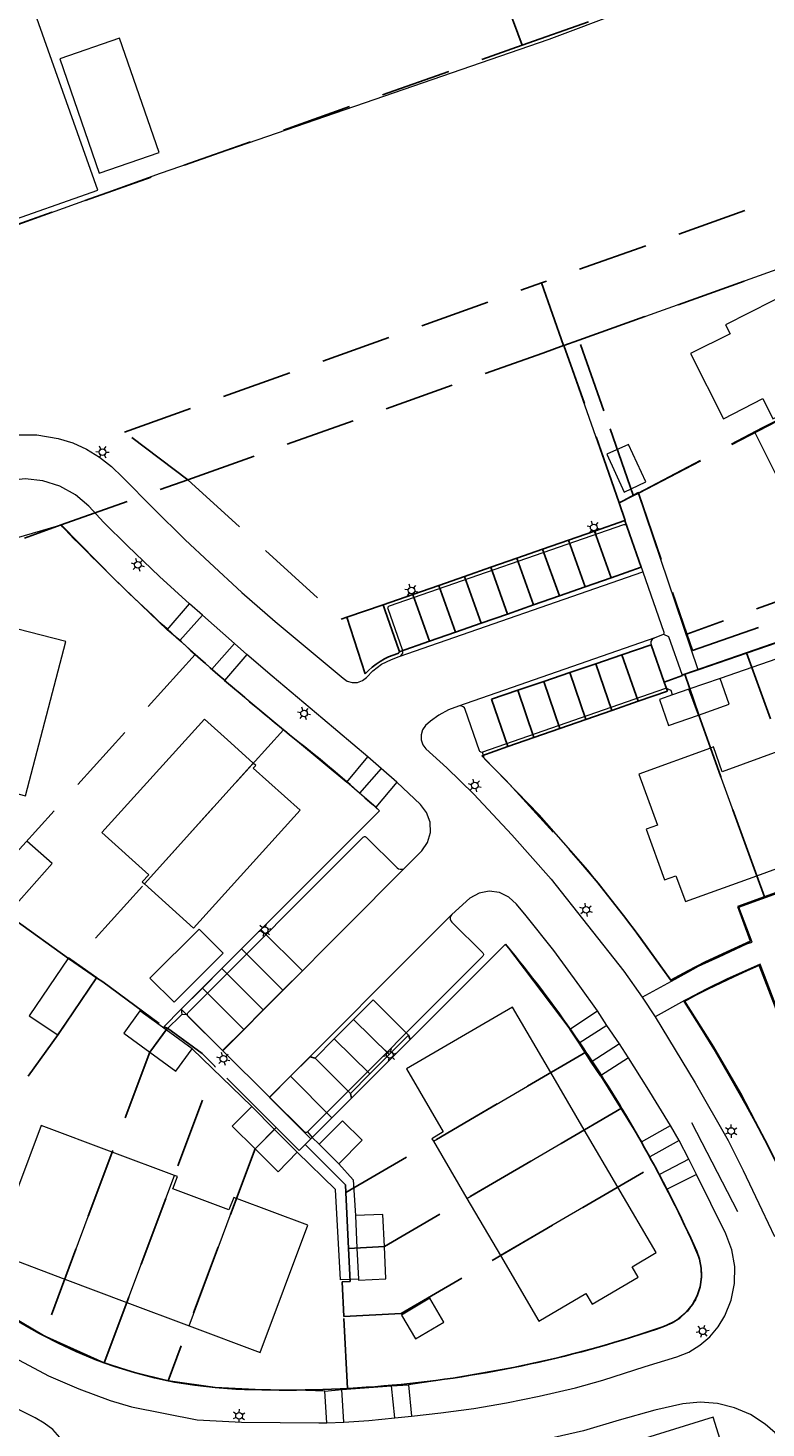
# Model space of a CAD drawing. Header units: metres. Extents: x 89872 to 94585, y 463299 to 469000.
# Tile 168 of 230: x 90851 to 90918, y 466082 to 466209. Entities that reach past the tile are written whole.
import ezdxf
from ezdxf.enums import TextEntityAlignment as Align

# ---------------------------------------------------------------- set-up
doc = ezdxf.new("R2010")
doc.units = ezdxf.units.M
doc.linetypes.add('HIDDEN', pattern=[9.525, 6.35, -3.175])
doc.layers.get('0').update_dxf_attribs({"linetype": 'CONTINUOUS'})
for name, color, linetype, lineweight in [('B-WE-GR-BEPLANTING_CULTUUR-G', 251, 'CONTINUOUS', 13), ('B-WE-IE-TERREINAFSCHEIDING-G', 251, 'CONTINUOUS', 13), ('B-WE-KL-ET_LS_OV_LICHTMAST-S', 251, 'CONTINUOUS', 13), ('B-WE-OG-TOPOGRAFIE_BEBOUWING-GV', 251, 'CONTINUOUS', 13), ('B-WE-OG-TOPOGRAFIE_BEBOUWING_LUIFEL-GV', 251, 'CONTINUOUS', 13), ('B-WE-OG-TOPOGRAFIE_HUISNUMMER-T25', 251, 'CONTINUOUS', 13), ('B-WE-OG-TOPOGRAFIE_STRAATNAAM-T18', 251, 'CONTINUOUS', 13), ('B-WE-VH-VERHARDING-GV', 251, 'CONTINUOUS', 13), ('Percelen', 10, 'HIDDEN', 25)]:
    doc.layers.add(name, color=color, linetype=linetype, lineweight=lineweight)
doc.styles.get("Standard").update_dxf_attribs({"font": 'isocp.shx'})

# ---------------------------------------------------------------- blocks, each defined once
blk = doc.blocks.new('Q_LICHTMAST')
for points in [[(-0.26, 0.15), (-0.52, 0.3)], [(0, 0.3), (0, 0.6)], [(0.26, 0.15), (0.52, 0.3)], [(-0.26, -0.15), (-0.52, -0.3)], [(0, -0.3), (0, -0.6)], [(0.26, -0.15), (0.52, -0.3)]]:
    blk.add_lwpolyline(points)
blk.add_circle((0, 0), 0.3)

msp = doc.modelspace()

# ---------------------------------------------------------------- linework, layer by layer
at = {"layer": 'B-WE-GR-BEPLANTING_CULTUUR-G'}
msp.add_lwpolyline([(90904.08, 466070.19), (90915.95, 466073.88), (90912.98, 466083.43), (90901.11, 466079.74), (90904.08, 466070.19)], dxfattribs=at)
at = {"layer": 'B-WE-IE-TERREINAFSCHEIDING-G'}
for p, q in [((90868.73, 466150.12), (90879.82, 466140.91)), ((90902.77, 466114.34), (90906.48, 466108.36))]:
    msp.add_line(p, q, dxfattribs=at)
for points in [[(90685.28, 466132.72), (90686.26, 466132.92), (90737.88, 466151.23), (90794.76, 466171.46), (90862.95, 466196.06), (90898.14, 466208.18), (90911.46, 466213.23)], [(90911.61, 466151.1), (90906.18, 466167.14), (90904.47, 466166.2), (90899.47, 466180.46), (90935.64, 466193.4)], [(90849.7, 466162.99), (90853.96, 466164.2), (90858.86, 466159.24), (90863.54, 466154.72)], [(90909.21, 466122.91), (90905.44, 466128.11), (90901.62, 466132.94), (90897.23, 466137.96), (90892.24, 466143.1), (90892.08, 466143.62)], [(90882.43, 466138.65), (90882.76, 466138.31), (90864.82, 466120.37), (90864.88, 466119.88)], [(90876.69, 466108.76), (90894.18, 466126.25), (90900, 466118.54)], [(90921.39, 466100.72), (90919.05, 466105.88), (90915.47, 466112.76), (90913.03, 466116.94), (90910.38, 466121.15)], [(90908.8, 466104.07), (90910.67, 466100.22), (90911.75, 466097.72), (90911.93, 466096.48), (90911.8, 466095.23), (90911.36, 466094.06), (90910.64, 466093.03), (90909.69, 466092.21), (90908.57, 466091.65), (90905.59, 466090.67), (90902.57, 466089.77), (90898.75, 466088.77), (90894.89, 466087.92), (90889.43, 466086.97), (90885.41, 466086.36)], [(90877.82, 466085.79), (90875.26, 466085.88), (90872.12, 466085.9), (90867.91, 466086.1), (90863.65, 466086.73), (90860.59, 466087.46), (90857.85, 466088.35), (90852.37, 466090.82), (90843.94, 466095.8)]]:
    msp.add_lwpolyline(points, dxfattribs=at)
at = {"layer": 'B-WE-OG-TOPOGRAFIE_BEBOUWING-GV'}
for p, q in [((90853.84, 466206.41), (90857.41, 466196.05)), ((90820.06, 466181.33), (90857.27, 466194.52)), ((90914.09, 466182.33), (90914.5, 466181.51)), ((90913.6, 466150.31), (90910.78, 466149.33)), ((90910.78, 466149.33), (90909.28, 466148.82)), ((90911.63, 466146.99), (90910.78, 466149.33)), ((90916.92, 466132.44), (90912.72, 466144)), ((90861.5, 466131.71), (90871.35, 466142.63)), ((90916.92, 466132.44), (90922.56, 466134.49)), ((90864.19, 466120.99), (90868.63, 466125.44)), ((90853.65, 466118.03), (90857.19, 466123.2)), ((90898.28, 466114.62), (90894.81, 466120.55)), ((90861.99, 466116.48), (90863.46, 466118.49)), ((90865.82, 466116.78), (90863.46, 466118.49)), ((90887.66, 466108.41), (90898.28, 466114.62)), ((90901.31, 466109.44), (90898.28, 466114.62)), ((90873.28, 466109.48), (90871.21, 466111.55)), ((90871.51, 466107.71), (90873.28, 466109.48)), ((90875.33, 466107.42), (90873.28, 466109.48)), ((90890.69, 466103.23), (90901.31, 466109.44)), ((90904.33, 466104.26), (90901.31, 466109.44)), ((90877.31, 466108.14), (90879.09, 466106.36)), ((90879.09, 466106.36), (90881.2, 466108.5)), ((90887.66, 466108.41), (90890.69, 466103.23)), ((90854.28, 466095.92), (90858.59, 466107.42)), ((90864.21, 466105.3), (90858.59, 466107.42)), ((90859.91, 466093.81), (90864.21, 466105.3)), ((90904.33, 466104.26), (90893.72, 466098.05)), ((90865.55, 466091.7), (90869.84, 466103.23)), ((90890.69, 466103.23), (90893.72, 466098.05)), ((90880.59, 466101.67), (90880.73, 466098.74)), ((90883.22, 466098.87), (90880.73, 466098.74)), ((90880.73, 466098.74), (90880.86, 466095.93)), ((90854.28, 466095.92), (90859.91, 466093.81)), ((90859.91, 466093.81), (90865.55, 466091.7)), ((90884.75, 466092.66), (90886.02, 466090.53))]:
    msp.add_line(p, q, dxfattribs=at)
for points in [[(90857.27, 466194.52), (90850.6, 466213.34), (90813.52, 466200.2), (90820.06, 466181.33)], [(90857.41, 466196.05), (90862.82, 466197.91), (90859.24, 466208.28), (90853.84, 466206.41)], [(90914.5, 466181.51), (90910.93, 466179.71), (90913.91, 466173.8), (90917.46, 466175.64), (90918.38, 466173.82), (90928.21, 466178.78), (90927.36, 466180.45), (90928.26, 466180.9), (90924.81, 466187.74), (90914.09, 466182.33)], [(90905.3, 466171.49), (90903.35, 466170.6), (90904.92, 466167.17), (90906.87, 466168.1), (90905.3, 466171.49)], [(90844.96, 466141.2), (90850.74, 466139.69), (90854.37, 466153.64), (90848.85, 466155.08), (90848.93, 466155.39), (90848.67, 466155.45)], [(90911.63, 466146.99), (90914.42, 466147.97), (90913.6, 466150.31)], [(90909.28, 466148.82), (90908.11, 466148.41), (90908.92, 466146.05), (90911.63, 466146.99)], [(90871.35, 466142.63), (90869.31, 466144.47), (90866.92, 466146.63), (90857.65, 466136.36), (90861.9, 466132.52), (90861.3, 466131.89), (90861.5, 466131.71)], [(90912.72, 466144), (90906.25, 466141.65), (90907.93, 466137.03), (90906.92, 466136.66), (90908.57, 466132.08), (90909.59, 466132.45), (90910.46, 466130.1), (90916.92, 466132.44)], [(90919.17, 466143.82), (90913.79, 466141.85), (90912.99, 466144.1), (90912.72, 466144)], [(90861.5, 466131.71), (90865.93, 466127.7), (90875.58, 466138.39), (90871.34, 466142.19), (90871.57, 466142.43), (90871.35, 466142.63)], [(90846.69, 466130.88), (90848.99, 466128.84), (90853.15, 466133.54), (90850.85, 466135.58)], [(90868.63, 466125.44), (90866.44, 466127.62), (90861.99, 466123.18), (90864.19, 466120.99)], [(90857.19, 466123.2), (90854.63, 466125), (90851.07, 466119.77), (90853.65, 466118.03)], [(90894.81, 466120.55), (90885.23, 466114.96), (90888.54, 466109.25), (90887.52, 466108.64), (90887.66, 466108.41)], [(90863.46, 466118.49), (90861.09, 466120.21), (90859.63, 466118.2), (90861.99, 466116.48)], [(90861.99, 466116.48), (90864.35, 466114.76), (90865.82, 466116.78)], [(90871.21, 466111.55), (90869.44, 466109.77), (90871.51, 466107.71)], [(90881.2, 466108.5), (90879.43, 466110.26), (90877.31, 466108.14)], [(90858.59, 466107.42), (90852.16, 466109.84), (90847.83, 466098.35), (90854.28, 466095.92)], [(90871.51, 466107.71), (90873.59, 466105.63), (90875.33, 466107.42)], [(90869.84, 466103.23), (90869.58, 466103.32), (90869.15, 466102.2), (90864.07, 466104.1), (90864.48, 466105.2), (90864.21, 466105.3)], [(90893.72, 466098.05), (90897.2, 466092.11), (90901.46, 466094.61), (90902.01, 466093.66), (90906.17, 466096.11), (90905.65, 466097.04), (90907.81, 466098.32), (90904.33, 466104.26)], [(90865.55, 466091.7), (90871.96, 466089.29), (90876.28, 466100.81), (90869.84, 466103.23)], [(90883.22, 466098.87), (90883.08, 466101.76), (90880.59, 466101.67)], [(90880.86, 466095.93), (90880.87, 466095.82), (90883.36, 466095.96), (90883.22, 466098.87)], [(90886.02, 466090.53), (90888.61, 466092.03), (90887.34, 466094.2), (90884.75, 466092.66)]]:
    msp.add_lwpolyline(points, dxfattribs=at)
at = {"layer": 'B-WE-OG-TOPOGRAFIE_BEBOUWING_LUIFEL-GV'}
msp.add_lwpolyline([(90917.88, 466173.16), (90916.74, 466172.58), (90919.99, 466166.05), (90927.04, 466169.57)], dxfattribs=at)
at = {"layer": 'B-WE-OG-TOPOGRAFIE_STRAATNAAM-T18'}
msp.add_line((90911.02, 466110.1), (90915.18, 466102.04), dxfattribs=at)
at = {"layer": 'B-WE-VH-VERHARDING-GV'}
for p, q in [((90884.56, 466152.28), (90906.62, 466159.95)), ((90911.61, 466151.1), (90935.72, 466159.4)), ((90863.54, 466154.72), (90865.59, 466157.05)), ((90866.74, 466156.03), (90865.59, 466157.05)), ((90864.69, 466153.73), (90866.74, 466156.03)), ((90869.64, 466153.46), (90866.74, 466156.03)), ((90864.69, 466153.73), (90863.54, 466154.72)), ((90867.59, 466151.15), (90864.69, 466153.73)), ((90869.64, 466153.46), (90867.59, 466151.15)), ((90870.76, 466152.46), (90869.64, 466153.46)), ((90907.69, 466153.99), (90889.91, 466147.8)), ((90870.76, 466152.46), (90868.73, 466150.12)), ((90919.42, 466152.33), (90913.6, 466150.31)), ((90868.73, 466150.12), (90867.59, 466151.15)), ((90879.82, 466140.91), (90881.73, 466143.2)), ((90882.93, 466142.16), (90881.73, 466143.2)), ((90882.93, 466142.16), (90880.97, 466139.91)), ((90884.35, 466140.93), (90882.93, 466142.16)), ((90880.97, 466139.91), (90879.82, 466140.91)), ((90884.35, 466140.93), (90882.43, 466138.65)), ((90882.43, 466138.65), (90880.97, 466139.91)), ((90868.6, 466116.6), (90885.09, 466133.18)), ((90889.32, 466128.95), (90872.83, 466112.41)), ((90906.54, 466121.44), (90909.21, 466122.91)), ((90906.54, 466121.44), (90907.73, 466119.66)), ((90910.38, 466121.15), (90907.73, 466119.66)), ((90863.46, 466118.49), (90864.88, 466119.88)), ((90864.88, 466119.88), (90865.37, 466119.91)), ((90900, 466118.54), (90902.5, 466120.2)), ((90903.34, 466118.89), (90902.5, 466120.2)), ((90900.84, 466117.28), (90900, 466118.54)), ((90903.34, 466118.89), (90900.84, 466117.28)), ((90904.48, 466117.22), (90903.34, 466118.89)), ((90871.21, 466111.55), (90865.82, 466116.78)), ((90872.83, 466112.41), (90868.6, 466116.6)), ((90901.94, 466115.58), (90900.84, 466117.28)), ((90904.48, 466117.22), (90901.94, 466115.58)), ((90905.31, 466115.96), (90904.48, 466117.22)), ((90902.77, 466114.34), (90901.94, 466115.58)), ((90905.31, 466115.96), (90902.77, 466114.34)), ((90876.26, 466109.27), (90876.69, 466108.76)), ((90906.48, 466108.36), (90909.12, 466109.83)), ((90909.88, 466108.47), (90909.12, 466109.83)), ((90876.69, 466108.76), (90877.31, 466108.14)), ((90907.23, 466107.01), (90906.48, 466108.36)), ((90909.88, 466108.47), (90907.23, 466107.01)), ((90910.78, 466106.78), (90909.88, 466108.47)), ((90908.11, 466105.41), (90907.23, 466107.01)), ((90910.78, 466106.78), (90908.11, 466105.41)), ((90911.47, 466105.41), (90910.78, 466106.78)), ((90908.8, 466104.07), (90908.11, 466105.41)), ((90911.47, 466105.41), (90908.8, 466104.07)), ((90879.36, 466085.93), (90883.85, 466086.26)), ((90883.85, 466086.26), (90885.41, 466086.36)), ((90884.16, 466083.37), (90883.85, 466086.26)), ((90885.41, 466086.36), (90885.66, 466083.53)), ((90877.82, 466085.79), (90879.36, 466085.93)), ((90878.01, 466082.9), (90877.82, 466085.79)), ((90879.55, 466082.97), (90879.36, 466085.93)), ((90884.16, 466083.37), (90885.66, 466083.53)), ((90878.01, 466082.9), (90879.55, 466082.97))]:
    msp.add_line(p, q, dxfattribs=at)
for points in [[(90849.8, 466172.37), (90851.76, 466172.37), (90853.7, 466172.04), (90855.01, 466171.63), (90856.26, 466171.06), (90857.44, 466170.35), (90858.53, 466169.5), (90859.51, 466168.54), (90862.33, 466165.68), (90865.18, 466162.87), (90867.38, 466160.79), (90870.3, 466158.08), (90873.34, 466155.46), (90879.47, 466150.34), (90879.86, 466150.07), (90880.31, 466149.94), (90880.78, 466149.95), (90881.23, 466150.11), (90881.6, 466150.4), (90882.17, 466151), (90882.95, 466151.59), (90883.85, 466152.03), (90884.56, 466152.28)], [(90865.59, 466157.05), (90862.86, 466159.54), (90859.96, 466162.31), (90857.83, 466164.42), (90856.47, 466165.9), (90855.25, 466166.94), (90853.84, 466167.72), (90852.31, 466168.2), (90850.71, 466168.37), (90849.11, 466168.21), (90847.57, 466167.73), (90847.11, 466167.52)], [(90884.56, 466152.28), (90884.7, 466152.35), (90884.8, 466152.46), (90884.87, 466152.6), (90884.89, 466152.75), (90884.86, 466152.9), (90883.55, 466156.61), (90883.54, 466156.68), (90883.55, 466156.74), (90883.57, 466156.79), (90883.62, 466156.84), (90883.68, 466156.87), (90904.89, 466164.23), (90904.95, 466164.24), (90905.01, 466164.23), (90905.07, 466164.21), (90905.12, 466164.16), (90905.15, 466164.11), (90906.62, 466159.95)], [(90906.62, 466159.95), (90908.51, 466154.5), (90908.52, 466154.44), (90908.51, 466154.38), (90908.48, 466154.32)], [(90908.68, 466149.43), (90908.71, 466149.49), (90908.72, 466149.55), (90908.7, 466149.61), (90907.38, 466153.35), (90907.35, 466153.5), (90907.37, 466153.66), (90907.44, 466153.8), (90907.55, 466153.92), (90907.69, 466153.99)], [(90908.48, 466154.32), (90908.44, 466154.28), (90908.39, 466154.24), (90907.69, 466153.99)], [(90908.48, 466154.32), (90908.94, 466154.1), (90910.18, 466150.61), (90911.61, 466151.1)], [(90881.73, 466143.2), (90877.64, 466146.64), (90873.05, 466150.5), (90870.76, 466152.46)], [(90908.68, 466149.43), (90908.63, 466149.39), (90908.58, 466149.37), (90892.08, 466143.62)], [(90909.28, 466148.82), (90909.16, 466149.22), (90908.68, 466149.43)], [(90889.91, 466147.8), (90889.01, 466147.46), (90888.15, 466146.98), (90887.38, 466146.43), (90886.95, 466146.04), (90886.67, 466145.66), (90886.53, 466145.21), (90886.53, 466144.74), (90886.69, 466144.29), (90886.97, 466143.92), (90888.88, 466142.2), (90891.32, 466139.82), (90894.74, 466136.15), (90898.32, 466132.14), (90904.88, 466123.81), (90906.54, 466121.44)], [(90892.08, 466143.62), (90892.02, 466143.61), (90891.95, 466143.62), (90891.9, 466143.65), (90891.85, 466143.69), (90891.82, 466143.75), (90890.53, 466147.5), (90890.46, 466147.64), (90890.35, 466147.75), (90890.21, 466147.81), (90890.06, 466147.83), (90889.91, 466147.8)], [(90885.09, 466133.18), (90886.6, 466134.69), (90887.12, 466135.46), (90887.38, 466136.36), (90887.35, 466137.29), (90887.04, 466138.17), (90886.47, 466138.9), (90884.35, 466140.93)], [(90909.21, 466122.91), (90910.68, 466123.72), (90911.65, 466124.25), (90913.52, 466125.11), (90916.01, 466126.27), (90916.49, 466126.42), (90915.28, 466129.61), (90943.67, 466139.9), (90945.02, 466136.21), (90952.87, 466139.06), (90953.49, 466137.37), (90945.64, 466134.51), (90947.01, 466130.72), (90918.72, 466120.5), (90917.22, 466124.45), (90914.19, 466123.09), (90912.41, 466122.21), (90910.62, 466121.28), (90910.38, 466121.15)], [(90865.37, 466119.91), (90865.39, 466119.97), (90865.43, 466120.03), (90881.28, 466135.95), (90881.34, 466135.98), (90881.4, 466136), (90881.46, 466136), (90881.52, 466135.98), (90881.57, 466135.95), (90884.36, 466133.16), (90884.49, 466133.07), (90884.65, 466133.03), (90884.81, 466133.03), (90884.96, 466133.08), (90885.09, 466133.18)], [(90902.5, 466120.2), (90900.91, 466122.44), (90898.55, 466125.69), (90896.04, 466128.81), (90895.16, 466129.86), (90894.48, 466130.51), (90893.64, 466130.92), (90892.71, 466131.04), (90891.78, 466130.87), (90890.96, 466130.42), (90889.32, 466128.95)], [(90889.32, 466128.95), (90889.22, 466128.82), (90889.17, 466128.67), (90889.17, 466128.51), (90889.22, 466128.36), (90889.32, 466128.23), (90892.11, 466125.46), (90892.16, 466125.41), (90892.18, 466125.35), (90892.18, 466125.28), (90892.16, 466125.21), (90892.12, 466125.16), (90876.26, 466109.27)], [(90865.37, 466119.91), (90865.37, 466119.85), (90865.39, 466119.78), (90865.43, 466119.73), (90868.6, 466116.6)], [(90907.73, 466119.66), (90911.35, 466113.68), (90914.32, 466108.47), (90915.68, 466105.77), (90917.39, 466102.21), (90918.53, 466099.77)], [(90909.12, 466109.83), (90907.01, 466113.27), (90905.31, 466115.96)], [(90872.83, 466112.41), (90875.98, 466109.26), (90876.03, 466109.23), (90876.09, 466109.21), (90876.15, 466109.22), (90876.21, 466109.23), (90876.26, 466109.27)], [(90880.86, 466095.93), (90879.25, 466095.85), (90878.79, 466104.05), (90875.33, 466107.42)], [(90879.09, 466106.36), (90880.4, 466104.91), (90880.59, 466101.67)], [(90900.51, 466086.08), (90903, 466086.77), (90906.82, 466088), (90909.69, 466088.88), (90910.78, 466089.32), (90911.78, 466089.93), (90912.67, 466090.69), (90913.42, 466091.59), (90914.02, 466092.6), (90914.6, 466094.02), (90914.91, 466095.53), (90914.93, 466097.06), (90914.66, 466098.58), (90914.11, 466100.01), (90912.76, 466102.76), (90911.47, 466105.41)], [(90842.3, 466093.46), (90843.82, 466092.48), (90847.56, 466090.15), (90850.15, 466088.6), (90852.82, 466087.18), (90855.55, 466085.98), (90858.39, 466084.95), (90860.33, 466084.36), (90866.26, 466083.18), (90870.28, 466082.96), (90877.29, 466082.91), (90878.01, 466082.9)], [(90885.66, 466083.53), (90888.31, 466083.81), (90891.3, 466084.22), (90894.26, 466084.73), (90897.22, 466085.33), (90900.51, 466086.08)], [(90922.53, 466072.77), (90920.91, 466077.97), (90920.52, 466079.08), (90919.99, 466080.14), (90919.34, 466081.12), (90918.57, 466082.02), (90917.68, 466082.8), (90916.36, 466083.66), (90914.9, 466084.28), (90913.37, 466084.66), (90911.79, 466084.78), (90910.22, 466084.64), (90907.69, 466084.07), (90904.47, 466083.16), (90901.24, 466082.2), (90898.57, 466081.6)], [(90844.69, 466051.62), (90844.74, 466051.72), (90845.63, 466053.52), (90846.83, 466056.3), (90847.56, 466058.19), (90848.42, 466060.33), (90849.42, 466062.83), (90850.26, 466064.62), (90851.2, 466066.38), (90852.28, 466068.1), (90853.31, 466069.81), (90854.52, 466072.12), (90855.12, 466073.41), (90855.6, 466074.95), (90855.75, 466076.56), (90855.58, 466078.17), (90855.08, 466079.7), (90854.27, 466081.1), (90853.2, 466082.31), (90852.43, 466082.88), (90851.6, 466083.38), (90850.05, 466084.15)], [(90879.55, 466082.97), (90881.81, 466083.12), (90884.16, 466083.37)]]:
    msp.add_lwpolyline(points, dxfattribs=at)
at = {"layer": 'Percelen'}
for p, q in [((90895.69, 466207.63), (90924.12, 466217.73)), ((90820.23, 466180.82), (90895.69, 466207.63)), ((90933.79, 466199.06), (90897.43, 466186.12)), ((90900.82, 466180.94), (90936.56, 466193.71)), ((90897.43, 466186.12), (90899.44, 466180.45)), ((90899.44, 466180.45), (90899.47, 466180.46)), ((90899.47, 466180.46), (90900.82, 466180.94)), ((90904.47, 466166.2), (90899.47, 466180.46)), ((90906.2, 466167.09), (90922.12, 466175.35)), ((90853.96, 466164.2), (90865.41, 466168.29)), ((90904.47, 466166.2), (90905.75, 466166.86)), ((90905.75, 466166.86), (90906.2, 466167.09)), ((90906.2, 466167.09), (90910.58, 466154.32)), ((90940.77, 466165.24), (90910.58, 466154.32)), ((90850.63, 466163.01), (90853.96, 466164.2)), ((90899.89, 466162.83), (90902.23, 466163.65)), ((90902.23, 466163.65), (90904.98, 466164.6)), ((90903.74, 466159.42), (90902.23, 466163.65)), ((90897.53, 466162.01), (90899.89, 466162.83)), ((90899.89, 466162.83), (90901.38, 466158.6)), ((90892.84, 466160.37), (90895.19, 466161.19)), ((90895.19, 466161.19), (90897.53, 466162.01)), ((90895.19, 466161.19), (90896.7, 466156.96)), ((90897.53, 466162.01), (90899.05, 466157.78)), ((90888.13, 466158.73), (90890.48, 466159.55)), ((90890.48, 466159.55), (90892.84, 466160.37)), ((90891.98, 466155.31), (90890.48, 466159.55)), ((90892.84, 466160.37), (90894.35, 466156.14)), ((90885.79, 466157.92), (90888.13, 466158.73)), ((90889.64, 466154.49), (90888.13, 466158.73)), ((90899.05, 466157.78), (90901.38, 466158.6)), ((90901.38, 466158.6), (90903.74, 466159.42)), ((90883.1, 466156.98), (90885.79, 466157.92)), ((90885.79, 466157.92), (90887.29, 466153.67)), ((90896.7, 466156.96), (90899.05, 466157.78)), ((90879.82, 466155.84), (90883.1, 466156.98)), ((90891.98, 466155.31), (90894.35, 466156.14)), ((90894.35, 466156.14), (90896.7, 466156.96)), ((90887.29, 466153.67), (90889.64, 466154.49)), ((90889.64, 466154.49), (90891.98, 466155.31)), ((90921.71, 466154.61), (90915.99, 466152.63)), ((90884.56, 466152.72), (90887.29, 466153.67)), ((90866.09, 466152.48), (90846.68, 466130.96)), ((90904.71, 466152.44), (90902.35, 466151.64)), ((90904.71, 466152.44), (90906.17, 466148.24)), ((90915.99, 466152.63), (90910.4, 466150.69)), ((90900, 466150.84), (90897.64, 466150.04)), ((90902.35, 466151.64), (90900, 466150.84)), ((90901.46, 466146.6), (90900, 466150.84)), ((90903.81, 466147.41), (90902.35, 466151.64)), ((90897.64, 466150.04), (90895.29, 466149.24)), ((90897.64, 466150.04), (90899.1, 466145.77)), ((90895.29, 466149.24), (90896.75, 466144.95)), ((90906.17, 466148.24), (90903.81, 466147.41)), ((90903.81, 466147.41), (90901.46, 466146.6)), ((90874.08, 466145.66), (90855.1, 466124.61)), ((90899.1, 466145.77), (90896.75, 466144.95)), ((90899.1, 466145.77), (90901.46, 466146.6)), ((90896.75, 466144.95), (90894.38, 466144.13)), ((90917.62, 466130.54), (90923.27, 466132.59)), ((90870.27, 466125.82), (90872.04, 466127.59)), ((90868.5, 466124.05), (90870.27, 466125.82)), ((90874.02, 466122.07), (90870.27, 466125.82)), ((90855.1, 466124.61), (90857.17, 466123.2)), ((90868.5, 466124.05), (90866.74, 466122.28)), ((90872.25, 466120.3), (90868.5, 466124.05)), ((90864.82, 466120.37), (90866.74, 466122.28)), ((90866.74, 466122.28), (90870.48, 466118.53)), ((90872.25, 466120.3), (90874.02, 466122.07)), ((90863.25, 466118.77), (90864.82, 466120.37)), ((90870.48, 466118.53), (90872.25, 466120.3)), ((90880.43, 466119.43), (90878.68, 466117.68)), ((90883.66, 466116.26), (90880.43, 466119.43)), ((90863.58, 466118.65), (90863.25, 466118.77)), ((90885.41, 466118.02), (90883.66, 466116.26)), ((90878.68, 466117.68), (90876.94, 466115.92)), ((90881.9, 466114.5), (90878.68, 466117.68)), ((90879.72, 466103.77), (90901.46, 466116.48)), ((90876.94, 466115.92), (90880.14, 466112.74)), ((90883.66, 466116.26), (90881.9, 466114.5)), ((90857.85, 466088.35), (90867.9, 466115.17)), ((90873.43, 466109.64), (90867.9, 466115.17)), ((90878.47, 466110.54), (90874.72, 466114.29)), ((90881.9, 466114.5), (90880.14, 466112.74)), ((90878.47, 466110.54), (90876.56, 466108.63)), ((90876.56, 466108.63), (90876.03, 466108.1)), ((90879.98, 466098.7), (90879.72, 466103.77)), ((90879.88, 466086.02), (90879.55, 466092.54))]:
    msp.add_line(p, q, dxfattribs=at)
for points in [[(90916.32, 466232.78), (90891.12, 466219.97), (90895.69, 466207.63)], [(90865.41, 466168.29), (90859.7, 466172.61), (90897.43, 466186.12)], [(90865.41, 466168.29), (90865.44, 466168.3), (90897.55, 466179.77), (90899.44, 466180.45)], [(90905.75, 466166.86), (90905.73, 466166.91), (90903.09, 466174.54), (90900.82, 466180.94)], [(90906.2, 466167.09), (90917.45, 466173.01), (90922.12, 466175.35)], [(90865.41, 466168.29), (90879.31, 466155.66), (90879.82, 466155.84)], [(90904.98, 466164.6), (90905.02, 466164.62), (90904.47, 466166.2)], [(90866.09, 466152.48), (90865.71, 466152.82), (90865.27, 466153.22), (90864.84, 466153.61), (90864.4, 466154.01), (90863.97, 466154.4), (90863.54, 466154.8), (90863.11, 466155.2), (90862.68, 466155.59), (90862.25, 466155.99), (90861.82, 466156.4), (90861.4, 466156.8), (90860.97, 466157.2), (90860.55, 466157.61), (90860.12, 466158.01), (90859.7, 466158.42), (90859.28, 466158.83), (90858.86, 466159.24), (90858.44, 466159.65), (90858.02, 466160.06), (90857.6, 466160.47), (90857.19, 466160.88), (90856.77, 466161.3), (90856.36, 466161.71), (90855.95, 466162.13), (90855.54, 466162.55), (90855.12, 466162.96), (90854.71, 466163.38), (90854.31, 466163.8), (90854.17, 466163.93), (90854.09, 466164.02), (90853.96, 466164.2)], [(90903.74, 466159.42), (90906.45, 466160.37), (90904.98, 466164.6)], [(90910.58, 466154.32), (90911.09, 466152.84), (90925.29, 466157.79), (90925.79, 466156.34)], [(90884.56, 466152.72), (90884.54, 466152.66), (90884.49, 466152.6), (90884.43, 466152.55), (90884.01, 466152.42), (90883.6, 466152.26), (90883.21, 466152.07), (90882.83, 466151.85), (90882.46, 466151.61), (90882.12, 466151.34), (90881.79, 466151.04), (90881.49, 466150.73), (90879.82, 466155.84)], [(90883.1, 466156.98), (90883.27, 466156.51), (90884.56, 466152.82), (90884.57, 466152.74), (90884.56, 466152.72)], [(90908.54, 466149.97), (90907.36, 466153.34), (90904.71, 466152.44)], [(90874.08, 466145.66), (90873.72, 466145.95), (90873.27, 466146.33), (90872.82, 466146.7), (90872.36, 466147.07), (90871.91, 466147.45), (90871.46, 466147.82), (90871.01, 466148.2), (90870.57, 466148.58), (90870.12, 466148.96), (90869.68, 466149.34), (90869.23, 466149.72), (90868.79, 466150.11), (90868.34, 466150.49), (90867.9, 466150.88), (90867.46, 466151.27), (90867.02, 466151.65), (90866.58, 466152.04), (90866.09, 466152.48)], [(90915.99, 466152.63), (90919.19, 466143.83), (90922.58, 466134.5), (90923.27, 466132.59)], [(90910.4, 466150.69), (90910.18, 466150.61), (90910.2, 466150.57), (90908.54, 466149.97)], [(90917.62, 466130.54), (90916.93, 466132.45), (90912.73, 466144.01), (90911.68, 466146.97), (90910.4, 466150.69)], [(90908.54, 466149.97), (90908.83, 466149.16), (90906.17, 466148.24)], [(90895.29, 466149.24), (90892.91, 466148.43), (90894.38, 466144.13)], [(90872.04, 466127.59), (90882.76, 466138.31), (90882.11, 466138.91), (90881.45, 466139.51), (90880.78, 466140.1), (90880.11, 466140.69), (90879.43, 466141.27), (90878.76, 466141.85), (90878.07, 466142.42), (90877.39, 466142.99), (90876.7, 466143.55), (90876, 466144.11), (90875.54, 466144.48), (90875.09, 466144.84), (90874.63, 466145.21), (90874.18, 466145.58), (90874.08, 466145.66)], [(90894.38, 466144.13), (90892.02, 466143.31), (90892.53, 466142.8), (90894.22, 466141.09), (90899.94, 466134.82), (90900.82, 466133.82), (90901.7, 466132.8), (90902.57, 466131.76), (90903.42, 466130.69), (90904.85, 466128.84), (90906.28, 466126.96), (90907.67, 466125.05), (90909.14, 466122.98), (90910.72, 466123.84), (90912.27, 466124.64), (90913.85, 466125.37), (90916.36, 466126.51), (90915.2, 466129.65), (90917.62, 466130.54)], [(90855.1, 466124.61), (90854.61, 466124.96), (90849.76, 466128.45)], [(90874.02, 466122.07), (90875.79, 466123.84), (90872.04, 466127.59)], [(90901.46, 466116.48), (90901.26, 466116.78), (90900.89, 466117.33), (90900.51, 466117.87), (90900.14, 466118.41), (90899.76, 466118.95), (90899.38, 466119.48), (90899, 466120.02), (90898.61, 466120.55), (90898.22, 466121.08), (90897.83, 466121.6), (90897.43, 466122.13), (90897.04, 466122.65), (90896.63, 466123.17), (90896.23, 466123.69), (90895.83, 466124.21), (90895.42, 466124.72), (90895.01, 466125.23), (90894.59, 466125.74), (90894.18, 466126.25), (90885.54, 466117.61), (90885.41, 466118.02)], [(90924.63, 466122.52), (90918.67, 466120.35), (90917.15, 466124.34), (90915.98, 466123.83), (90914.82, 466123.3), (90913.66, 466122.76), (90912.51, 466122.2), (90911.37, 466121.62), (90910.35, 466121.07), (90911.71, 466118.92), (90913.17, 466116.53), (90914.58, 466114.12), (90915.96, 466111.67), (90916.8, 466110.12), (90917.64, 466108.53), (90918.46, 466106.94), (90919.26, 466105.31), (90920.02, 466103.72), (90920.76, 466102.1), (90921.49, 466100.47), (90921.93, 466099.47), (90927.28, 466101.18)], [(90839.84, 466098.83), (90853.68, 466118.08), (90857.17, 466123.2)], [(90857.17, 466123.2), (90857.72, 466122.83), (90863.25, 466118.77)], [(90864.82, 466120.37), (90868.57, 466116.62), (90870.48, 466118.53)], [(90885.41, 466118.02), (90882.2, 466121.21), (90880.43, 466119.43)], [(90863.58, 466118.65), (90861.99, 466116.48), (90852.37, 466090.82)], [(90867.9, 466115.17), (90866.73, 466116.35), (90863.58, 466118.65)], [(90904.69, 466111.41), (90904.45, 466111.8), (90904.11, 466112.36), (90903.76, 466112.92), (90903.41, 466113.48), (90903.06, 466114.03), (90902.71, 466114.59), (90902.35, 466115.14), (90901.99, 466115.69), (90901.62, 466116.24), (90901.46, 466116.48)], [(90876.94, 466115.92), (90876.49, 466116.06), (90874.72, 466114.29)], [(90874.72, 466114.29), (90872.82, 466112.38), (90876.56, 466108.63)], [(90880.14, 466112.74), (90880.24, 466112.31), (90878.47, 466110.54)], [(90904.69, 466111.41), (90883.23, 466098.87), (90879.98, 466098.7)], [(90907.66, 466106.2), (90907.4, 466106.66), (90907.09, 466107.24), (90906.77, 466107.82), (90906.45, 466108.39), (90906.12, 466108.96), (90905.8, 466109.53), (90905.46, 466110.1), (90905.13, 466110.67), (90904.79, 466111.23), (90904.69, 466111.41)], [(90873.43, 466109.64), (90871.52, 466107.73), (90863.65, 466086.73)], [(90876.03, 466108.1), (90875.5, 466107.57), (90873.43, 466109.64)], [(90879.72, 466103.77), (90879.69, 466104.45), (90876.03, 466108.1)], [(90879.55, 466092.54), (90884.74, 466092.8), (90907.66, 466106.2)], [(90879.88, 466086.02), (90879.99, 466086.03), (90880.78, 466086.08), (90881.57, 466086.13), (90882.36, 466086.18), (90883.15, 466086.25), (90883.93, 466086.32), (90884.72, 466086.39), (90885.51, 466086.48), (90886.3, 466086.56), (90887.08, 466086.66), (90887.87, 466086.76), (90888.65, 466086.86), (90889.43, 466086.97), (90890.22, 466087.09), (90891, 466087.22), (90891.78, 466087.34), (90892.56, 466087.48), (90893.34, 466087.62), (90894.12, 466087.77), (90894.89, 466087.92), (90895.67, 466088.08), (90896.44, 466088.24), (90897.21, 466088.42), (90897.98, 466088.59), (90898.75, 466088.77), (90899.52, 466088.96), (90900.28, 466089.16), (90901.05, 466089.35), (90901.81, 466089.56), (90902.57, 466089.77), (90903.33, 466089.99), (90904.08, 466090.21), (90904.84, 466090.44), (90905.59, 466090.67), (90906.34, 466090.91), (90907.09, 466091.15), (90907.83, 466091.4), (90908.57, 466091.65), (90909.27, 466091.96), (90909.95, 466092.39), (90910.57, 466092.95), (90911.11, 466093.63), (90911.52, 466094.4), (90911.8, 466095.23), (90911.92, 466096.09), (90911.9, 466096.93), (90911.75, 466097.72), (90911.49, 466098.43), (90911.22, 466099.03), (90910.95, 466099.62), (90910.67, 466100.22), (90910.39, 466100.81), (90910.1, 466101.4), (90909.82, 466101.99), (90909.53, 466102.58), (90909.23, 466103.17), (90908.94, 466103.76), (90908.64, 466104.34), (90908.33, 466104.92), (90908.03, 466105.51), (90907.72, 466106.09), (90907.66, 466106.2)], [(90839.84, 466098.83), (90840.46, 466098.38), (90841.59, 466097.57), (90842.71, 466096.79), (90843.85, 466096.01), (90845, 466095.26), (90846.15, 466094.51), (90847.31, 466093.78), (90848.48, 466093.07), (90849.65, 466092.37), (90850.83, 466091.68), (90852.01, 466091.01), (90852.37, 466090.82)], [(90879.55, 466092.54), (90879.39, 466095.67), (90880.13, 466095.71), (90879.98, 466098.7)], [(90852.37, 466090.82), (90853.65, 466090.15), (90855.33, 466089.36), (90857.05, 466088.64), (90857.85, 466088.35)], [(90857.85, 466088.35), (90858.81, 466088.01), (90860.59, 466087.46), (90862.4, 466086.99), (90863.65, 466086.73)], [(90863.65, 466086.73), (90864.23, 466086.6), (90866.07, 466086.31), (90867.91, 466086.1), (90869.76, 466085.97), (90870.54, 466085.94), (90871.33, 466085.92), (90872.12, 466085.9), (90872.9, 466085.89), (90873.69, 466085.88), (90874.48, 466085.88), (90875.26, 466085.88), (90876.05, 466085.89), (90876.84, 466085.91), (90877.63, 466085.93), (90878.42, 466085.96), (90879.21, 466085.99), (90879.88, 466086.02)]]:
    msp.add_lwpolyline(points, dxfattribs=at)

# ---------------------------------------------------------------- block references
at = {"layer": 'B-WE-KL-ET_LS_OV_LICHTMAST-S'}
for p, rotation in [((90857.71, 466170.8), 148.9292553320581), ((90902.16, 466163.97), 19.1313308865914), ((90860.9, 466160.59), 136.3646492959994), ((90885.66, 466158.26), 19.1313308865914), ((90875.94, 466147.14), 139.9337283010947), ((90891.4, 466140.61), 135.6413438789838), ((90901.47, 466129.36), 128.1903265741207), ((90872.38, 466127.51), 44.99520871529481), ((90868.64, 466115.86), 135.2379661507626), ((90883.7, 466116.22), 44.99999999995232), ((90914.6, 466109.33), 119.6571480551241), ((90912.02, 466091.2), 40.7073978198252), ((90870.06, 466083.54), 176.8794209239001)]:
    msp.add_blockref('Q_LICHTMAST', p, dxfattribs=dict(at, rotation=rotation))

# ---------------------------------------------------------------- texts
at = {"layer": 'B-WE-OG-TOPOGRAFIE_HUISNUMMER-T25'}
msp.add_text('45A', height=0.0025, rotation=19, dxfattribs=at).set_placement((90858.5, 466200.7), align=Align.MIDDLE)
at = {"layer": 'B-WE-OG-TOPOGRAFIE_STRAATNAAM-T18'}
msp.add_text('Rustenburgertuin', height=0.005, rotation=297.2574, dxfattribs=at).set_placement((90911.02, 466110.1), align=Align.MIDDLE)

doc.saveas('drawing.dxf')
